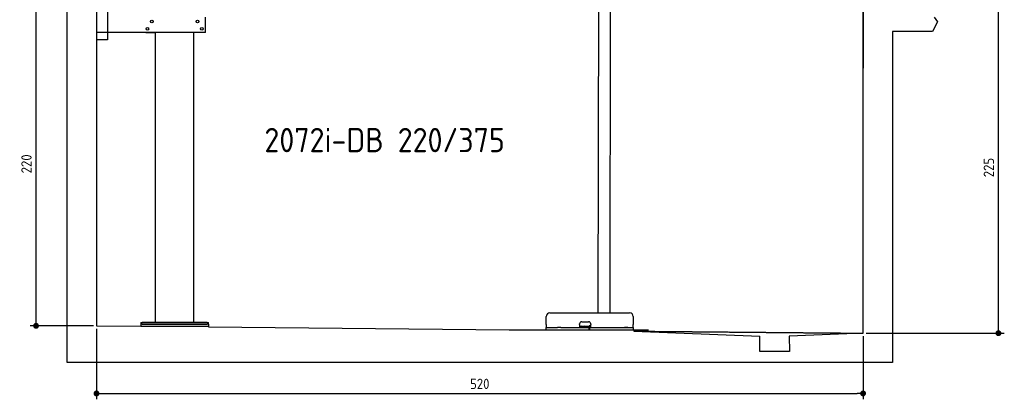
# Model space of a CAD drawing. Header units: millimetres. Extents: x 552 to 7231, y 5417 to 12386.
# Tile 1 of 5: x 552 to 7231, y 5417 to 7995. Entities that reach past the tile are written whole.
import ezdxf

# ---------------------------------------------------------------- set-up
doc = ezdxf.new("R2010")
doc.units = ezdxf.units.MM
doc.linetypes.add('GEN3', pattern=[6.25, 5, -1.25])
doc.layers.get('0').update_dxf_attribs({"lineweight": 25})
doc.layers.add('3', color=6, linetype='GEN3', lineweight=25)
doc.layers.add('4', color=3, linetype='Continuous', lineweight=25)
doc.styles.get("Standard").update_dxf_attribs({"font": 'ISOCP.SHX'})
doc.styles.add('STANDARD-1', font='arial.ttf')
doc.dimstyles.new('GEN-ISO$0', dxfattribs={"dimscale": 20, "dimtxt": 3.5, "dimasz": 2, "dimexe": 2, "dimexo": 1, "dimgap": 1.5, "dimtad": 1, "dimdec": 1, "dimlfac": 0.1, "dimdsep": 46, "dimtxsty": 'Standard', "dimblk": 'PUNKT', "dimcen": 2, "dimclrd": 256, "dimclre": 256, "dimclrt": 2, "dimadec": 0, "dimazin": 0, "dimtp": 0.1, "dimtm": 0.1, "dimtfac": 0.71, "dimtdec": 1, "dimtmove": 2, "dimatfit": 3, "dimldrblk": 'PUNKT', "dimfxl": 1, "dimtolj": 1, "dimarcsym": 0})

# ---------------------------------------------------------------- blocks, each defined once
blk = doc.blocks.new('PUNKT')
at = {"layer": '4', "color": 0, "linetype": 'ByBlock'}
blk.add_line((-0.5, 0), (-1, 0), dxfattribs=at)
at = {"layer": '4', "color": 0, "linetype": 'ByBlock', "const_width": 0.5}
blk.add_lwpolyline([(-0.25, 0, 1), (0.25, 0, 1)], format="xyb", close=True, dxfattribs=at)
blk = doc.blocks.new('*D4')
at = {"layer": '4', "lineweight": -2, "transparency": 16777216}
for p, q in [((6792.8, 8115.9), (7231, 8115.9)), ((7191, 5905.9), (7191, 8075.9)), ((6292.8, 5865.9), (7231, 5865.9))]:
    blk.add_line(p, q, dxfattribs=at)
at = {"layer": 'Defpoints', "color": 0, "transparency": 16777216}
for p in [(6772.8, 8115.9), (7191, 8115.9), (6272.8, 5865.9)]:
    blk.add_point(p, dxfattribs=at)
at = {"layer": '4', "lineweight": -2, "transparency": 16777216, "xscale": 40, "yscale": 40, "zscale": 40}
for p, rotation in [((7191, 8115.9), 90), ((7191, 5865.9), 270)]:
    blk.add_blockref('PUNKT', p, dxfattribs=dict(at, rotation=rotation))
at = {"layer": '4', "color": 2, "transparency": 16777216, "insert": (7125.9, 6990.9), "char_height": 70, "attachment_point": 5, "rotation": 90}
blk.add_mtext('\\A1;225', dxfattribs=at)
blk = doc.blocks.new('*D6')
at = {"layer": '4', "lineweight": -2, "transparency": 16777216}
for p, q in [((852.8, 8115.9), (622.8, 8115.9)), ((662.8, 5955.9), (662.8, 8075.9)), ((1052.8, 5915.9), (622.8, 5915.9))]:
    blk.add_line(p, q, dxfattribs=at)
at = {"layer": 'Defpoints', "color": 0, "transparency": 16777216}
for p in [(662.8, 8115.9), (872.8, 8115.9), (1072.8, 5915.9)]:
    blk.add_point(p, dxfattribs=at)
at = {"layer": '4', "lineweight": -2, "transparency": 16777216, "xscale": 40, "yscale": 40, "zscale": 40}
for p, rotation in [((662.8, 8115.9), 90), ((662.8, 5915.9), 270)]:
    blk.add_blockref('PUNKT', p, dxfattribs=dict(at, rotation=rotation))
at = {"layer": '4', "color": 2, "transparency": 16777216, "insert": (597.8, 7015.9), "char_height": 70, "attachment_point": 5, "rotation": 90}
blk.add_mtext('\\A1;220', dxfattribs=at)
blk = doc.blocks.new('*D12')
at = {"layer": '4', "lineweight": -2, "transparency": 16777216}
for p, q in [((1072.8, 5895.9), (1072.8, 5416.8)), ((6272.8, 5845.9), (6272.8, 5416.8)), ((1112.8, 5456.8), (6232.8, 5456.8))]:
    blk.add_line(p, q, dxfattribs=at)
at = {"layer": 'Defpoints', "color": 0, "transparency": 16777216}
for p in [(1072.8, 5915.9), (6272.8, 5865.9), (6272.8, 5456.8)]:
    blk.add_point(p, dxfattribs=at)
at = {"layer": '4', "lineweight": -2, "transparency": 16777216, "xscale": 40, "yscale": 40, "zscale": 40, "rotation": 180}
blk.add_blockref('PUNKT', (1072.8, 5456.8), dxfattribs=at)
at = {"layer": '4', "lineweight": -2, "transparency": 16777216, "xscale": 40, "yscale": 40, "zscale": 40}
blk.add_blockref('PUNKT', (6272.8, 5456.8), dxfattribs=at)
at = {"layer": '4', "color": 2, "transparency": 16777216, "insert": (3672.8, 5521.8), "char_height": 70, "attachment_point": 5}
blk.add_mtext('\\A1;520', dxfattribs=at)

msp = doc.modelspace()

# ---------------------------------------------------------------- linework, layer by layer
for p, q in [((872.77, 5665.9), (872.77, 12065.9)), ((1072.77, 11865.9), (1072.77, 5915.9)), ((6272.78, 11865.9), (6272.78, 7665.9)), ((4477.21, 8174.04), (4474.18, 6003.98)), ((4557.21, 8173.92), (4554.18, 6003.98)), ((6272.78, 5865.9), (6272.78, 8115.9)), ((1147.77, 8063.02), (1147.77, 7858.02)), ((1812.77, 7908.02), (1812.77, 8013.02)), ((6778.31, 7980.37), (6743.82, 7915.9)), ((6755.25, 8012.82), (6778.31, 7980.37)), ((1812.77, 7908.02), (1072.77, 7908.02)), ((1407.77, 7908.02), (1470.77, 7908.02)), ((1472.77, 5938.02), (1472.77, 7908.02)), ((1732.77, 5938.02), (1732.77, 7908.02)), ((1797.77, 7908.02), (1734.77, 7908.02)), ((6743.82, 7915.9), (6472.77, 7915.9)), ((6472.77, 7915.9), (6472.77, 5665.9)), ((6472.77, 7915.9), (6472.77, 7665.9)), ((1147.77, 7858.02), (1072.77, 7858.02)), ((4124.05, 5923.98), (4124.05, 5978.98)), ((4149.05, 6003.98), (4689.05, 6003.98)), ((4714.05, 5978.98), (4714.05, 5923.98)), ((1072.77, 5915.9), (1372.77, 5913.02)), ((1372.77, 5938.02), (1372.77, 5928.02)), ((1372.77, 5938.02), (1382.77, 5938.02)), ((1372.77, 5928.02), (1372.77, 5913.02)), ((1832.77, 5928.02), (1372.77, 5928.02)), ((1372.77, 5913.02), (1832.77, 5913.02)), ((1822.77, 5938.02), (1382.77, 5938.02)), ((1382.77, 5928.02), (1822.77, 5928.02)), ((1822.77, 5938.02), (1832.77, 5938.02)), ((1832.77, 5928.02), (1832.77, 5938.02)), ((1832.77, 5928.02), (1832.77, 5913.02)), ((1832.77, 5913.02), (1832.77, 5908.59)), ((1832.77, 5908.59), (3872.77, 5888.98)), ((3872.77, 5888.98), (4817.77, 5888.98)), ((4121.55, 5903.98), (4131.55, 5903.98)), ((4121.55, 5903.98), (4121.55, 5888.98)), ((4124.05, 5923.98), (4124.05, 5903.98)), ((4131.55, 5903.98), (4178, 5903.98)), ((4178, 5903.98), (4187.59, 5903.98)), ((4187.59, 5903.98), (4200.65, 5903.98)), ((4222.44, 5903.98), (4200.65, 5903.98)), ((4222.44, 5903.98), (4235.5, 5903.98)), ((4235.5, 5903.98), (4245.09, 5903.98)), ((4245.09, 5903.98), (4405.55, 5903.98)), ((4350.05, 5923.98), (4350.05, 5928.98)), ((4350.05, 5923.98), (4350.05, 5903.98)), ((4352.05, 5913.98), (4350.05, 5913.98)), ((4352.05, 5913.98), (4424.05, 5913.98)), ((4365.05, 5943.98), (4411.05, 5943.98)), ((4405.55, 5903.98), (4415.55, 5903.98)), ((4417.55, 5903.98), (4415.55, 5903.98)), ((4415.55, 5888.98), (4415.55, 5903.98)), ((4416.05, 5915.98), (4417.05, 5915.98)), ((4426.05, 5915.98), (4417.05, 5915.98)), ((4417.55, 5903.98), (4427.55, 5903.98)), ((4417.55, 5903.98), (4417.55, 5888.98)), ((4423.05, 5915.98), (4423.05, 5914.98)), ((4423.05, 5913.98), (4423.05, 5914.98)), ((4426.05, 5913.98), (4424.05, 5913.98)), ((4426.05, 5928.98), (4426.05, 5923.98)), ((4426.05, 5903.98), (4426.05, 5923.98)), ((4427.55, 5903.98), (4633, 5903.98)), ((4577.44, 5903.98), (4590.5, 5903.98)), ((4590.5, 5903.98), (4600.09, 5903.98)), ((4600.09, 5903.98), (4706.55, 5903.98)), ((4633, 5903.98), (4642.59, 5903.98)), ((4642.59, 5903.98), (4655.65, 5903.98)), ((4677.44, 5903.98), (4655.65, 5903.98)), ((4706.55, 5903.98), (4716.55, 5903.98)), ((4714.05, 5903.98), (4714.05, 5923.98)), ((4716.55, 5888.98), (4716.55, 5903.98)), ((4717.77, 5888.98), (4717.77, 5879.89)), ((4717.77, 5879.89), (5572.77, 5845.81)), ((5572.77, 5740.9), (5572.77, 5845.81)), ((6272.78, 5865.9), (5772.32, 5845.81)), ((5772.32, 5845.81), (5772.77, 5740.9)), ((5772.77, 5740.9), (5572.77, 5740.9)), ((6472.77, 5665.9), (872.77, 5665.9))]:
    msp.add_line(p, q)
for centre in [(1447.77, 7983.02), (1757.77, 7983.02), (1417.77, 7933.02), (1787.77, 7933.02)]:
    msp.add_circle(centre, 9)
for centre, radius, start, end in [((4149.05, 5978.98), 25, 90, 180), ((4689.05, 5978.98), 25, 0, 90), ((4365.05, 5928.98), 15, 90, 180), ((4357.31, 5914.98), 1, 270, 330), ((4359.05, 5913.98), 1, 0, 150), ((4379.05, 5913.98), 1, 30, 180), ((4380.78, 5914.98), 1, 210, 270), ((4411.05, 5928.98), 15, 0, 90), ((4414.05, 5914.98), 1, 270, 0), ((4416.05, 5914.98), 1, 90, 180)]:
    msp.add_arc(centre, radius, start, end)
at = {"layer": '3'}
msp.add_line((4717.77, 5879.89), (6272.78, 5865.9), dxfattribs=at)

# ---------------------------------------------------------------- texts
at = {"insert": (2211.72, 7260.01), "char_height": 165, "width": 2051.959, "attachment_point": 1, "style": 'STANDARD-1'}
msp.add_mtext('\\pt330;{\\Fisocp2|c0;2072i-DB 220/375}', dxfattribs=at)

# ---------------------------------------------------------------- dimensions: what is measured, and where the dimension line sits
at = {"layer": '4'}
for base, p1, p2, picture, middle in [((662.77, 8115.9), (1072.77, 5915.9), (872.77, 8115.9), '*D6', (597.77, 7015.9)), ((7190.95, 8115.9), (6272.78, 5865.9), (6772.77, 8115.9), '*D4', (7125.95, 6990.9))]:
    dim = msp.add_linear_dim(base=base, p1=p1, p2=p2, angle=90, dimstyle='GEN-ISO$0', dxfattribs=at)
    dim.commit()
    dim.dimension.update_dxf_attribs({"geometry": picture, "text_midpoint": middle})
dim = msp.add_linear_dim(base=(6272.78, 5456.81), p1=(1072.77, 5915.9), p2=(6272.78, 5865.9), dimstyle='GEN-ISO$0', dxfattribs=at)
dim.commit()
dim.dimension.update_dxf_attribs({"geometry": '*D12', "text_midpoint": (3672.78, 5521.81)})

doc.saveas('drawing.dxf')
